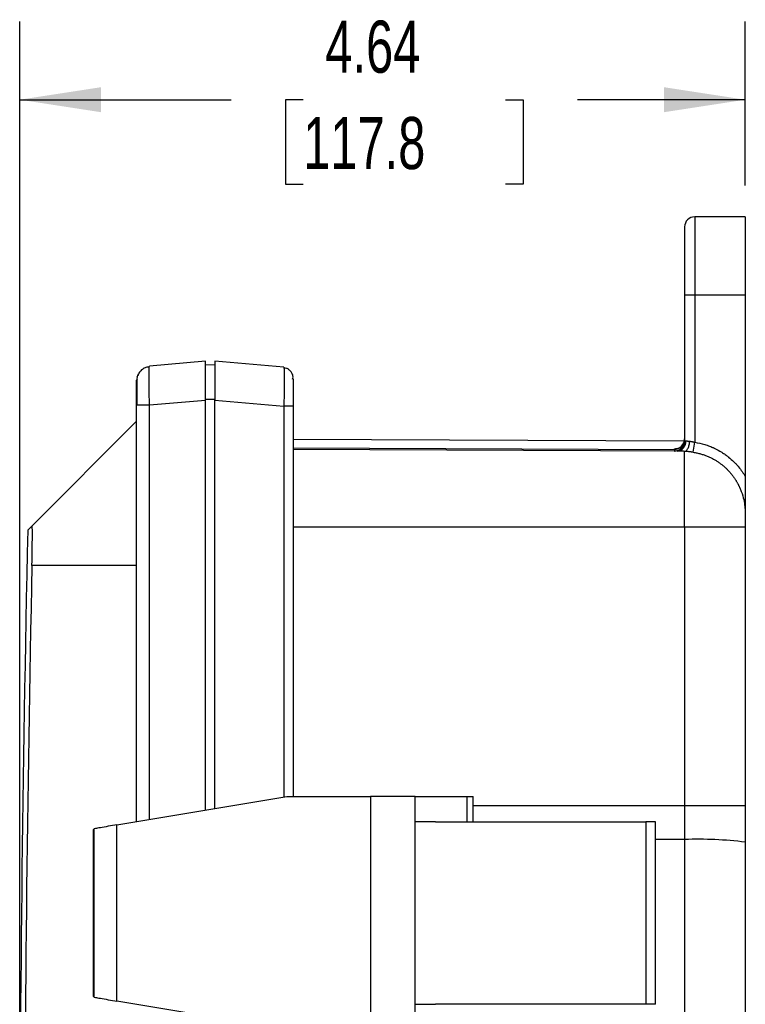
# Model space of a CAD drawing. Header units: inches. Extents: x 1 to 43, y 1 to 33.
# Tile 17 of 20: x 25.4 to 30, y 14.9 to 21.2. Entities that reach past the tile are written whole.
import ezdxf

# ---------------------------------------------------------------- set-up
doc = ezdxf.new("R2010")
doc.units = ezdxf.units.IN
doc.header["$LTSCALE"] = 4
doc.header["$MEASUREMENT"] = 0
doc.layers.add('DIMENSIONS', color=140, linetype='Continuous', lineweight=25)
doc.styles.add('SLDTEXTSTYLE0', font='TXT', dxfattribs={"width": 0.7})
doc.dimstyles.new('SLDDIMSTYLE0', dxfattribs={"dimtxt": 0.339844, "dimasz": 0.52, "dimexe": 0, "dimexo": 0.0625, "dimgap": 0.084961, "dimtad": 0, "dimtih": 1, "dimtoh": 1, "dimrnd": 1e-09, "dimzin": 12, "dimdsep": 46, "dimtxsty": 'SLDTEXTSTYLE0', "dimsah": 1, "dimcen": 0.09, "dimadec": 0, "dimazin": 3, "dimtfac": 1, "dimtofl": 0, "dimtmove": 0, "dimatfit": 3, "dimfxl": 0, "dimfrac": 2, "dimtolj": 1, "dimtzin": 12, "dimarcsym": 0})

# ---------------------------------------------------------------- blocks, each defined once
blk = doc.blocks.new('_D')
at = {"layer": 'DIMENSIONS'}
for p, q in [((25.3809, 13.4891), (25.3809, 21.163)), ((30.0184, 20.1141), (30.0184, 21.163)), ((25.3809, 20.663), (26.7323, 20.663)), ((27.1928, 20.663), (27.0787, 20.663)), ((27.0787, 20.663), (27.0787, 20.1229)), ((28.4854, 20.663), (28.5995, 20.663)), ((28.5995, 20.663), (28.5995, 20.1229)), ((30.0184, 20.663), (28.9459, 20.663)), ((27.0787, 20.1229), (27.1928, 20.1229)), ((28.5995, 20.1229), (28.4854, 20.1229))]:
    blk.add_line(p, q, dxfattribs=at)
for points in [[(25.3809, 20.663), (25.9009, 20.583), (25.9009, 20.743)], [(30.0184, 20.663), (29.4984, 20.743), (29.4984, 20.583)]]:
    blk.add_solid(points, dxfattribs=at)
at = {"layer": 'DIMENSIONS', "char_height": 0.33333, "attachment_point": 1, "style": 'SLDTEXTSTYLE0'}
for s, insert in [('4.64', (27.3342, 21.1688)), ('117.8', (27.1928, 20.5526))]:
    blk.add_mtext(s, dxfattribs=dict(at, insert=insert))

msp = doc.modelspace()

# ---------------------------------------------------------------- linework, layer by layer
for p, q in [((30.0184, 19.9141), (29.6951, 19.9141)), ((29.6951, 19.9141), (29.6951, 19.4141)), ((30.0184, 19.9141), (30.0184, 19.4141)), ((29.6301, 19.8491), (29.6301, 19.4141)), ((29.6301, 19.4141), (29.6301, 18.4813)), ((29.6951, 19.4141), (29.6301, 19.4141)), ((29.6951, 19.4141), (29.6951, 18.4722)), ((30.0184, 19.4141), (29.6951, 19.4141)), ((30.0184, 19.4141), (30.0184, 18.254)), ((26.2093, 18.9551), (26.2106, 18.9601)), ((26.5684, 18.9914), (26.2106, 18.9601)), ((26.6284, 18.9645), (26.5684, 18.9666)), ((27.0691, 18.9531), (26.6284, 18.9916)), ((27.0691, 18.9531), (27.0701, 18.9481)), ((27.1284, 18.8883), (27.1263, 18.8995)), ((26.1314, 18.886), (26.1284, 18.8704)), ((26.1311, 18.8717), (26.134, 18.8701)), ((26.1284, 16.0468), (26.1284, 18.711)), ((26.2106, 18.711), (26.5684, 18.7423)), ((26.2106, 16.0604), (26.2106, 18.711)), ((26.5684, 18.7476), (26.6284, 18.7476)), ((26.5684, 16.1199), (26.5684, 18.7423)), ((26.6284, 18.7426), (27.0691, 18.704)), ((26.6284, 16.1298), (26.6284, 18.7426)), ((27.0691, 18.704), (27.0691, 16.203)), ((27.1284, 18.704), (27.1284, 16.2063)), ((25.4604, 17.9386), (26.1284, 18.6066)), ((29.6283, 18.4785), (27.1284, 18.4894)), ((29.6856, 18.4084), (29.6951, 18.4722)), ((27.1284, 18.4375), (29.5649, 18.4269)), ((29.5823, 18.4162), (27.1284, 18.4269)), ((29.5649, 18.4269), (29.5649, 18.4291)), ((29.5649, 18.4269), (29.5649, 18.4163)), ((29.6301, 17.9291), (29.6301, 18.4142)), ((25.4604, 17.9386), (25.4321, 17.9103)), ((29.6301, 17.9291), (27.1284, 17.9291)), ((29.6301, 17.9291), (29.6301, 16.1505)), ((30.0184, 17.9291), (29.6301, 17.9291)), ((30.0184, 17.9291), (30.0184, 16.1505)), ((26.1284, 17.6836), (25.4592, 17.6836)), ((26.0022, 16.0258), (27.0887, 16.2063)), ((27.0887, 16.2063), (27.6236, 16.2063)), ((27.6236, 16.2063), (27.6236, 14.7181)), ((27.9085, 16.2063), (27.6236, 16.2063)), ((27.9085, 16.046), (27.9085, 16.2063)), ((27.9085, 16.2063), (28.2388, 16.2063)), ((28.2388, 16.2063), (28.2388, 16.046)), ((28.2388, 16.2063), (28.28, 16.2063)), ((28.28, 16.046), (28.28, 16.2063)), ((28.28, 16.1505), (29.6301, 16.1505)), ((29.6301, 16.1505), (29.6301, 15.9316)), ((29.6301, 16.1505), (30.0184, 16.1505)), ((30.0184, 16.1505), (30.0184, 15.9146)), ((25.8538, 15.9988), (25.8521, 15.9963)), ((25.8521, 14.9281), (25.8521, 15.9963)), ((25.8538, 15.9988), (25.8538, 14.9256)), ((26.0022, 14.8985), (26.0022, 16.0258)), ((27.9085, 14.8783), (27.9085, 16.046)), ((28.0384, 16.046), (27.9085, 16.046)), ((28.0384, 16.046), (29.3826, 16.046)), ((29.3826, 16.046), (29.3826, 14.8783)), ((29.4454, 14.8783), (29.4454, 16.046)), ((29.6301, 15.9316), (29.4454, 15.9317)), ((29.6301, 15.9316), (29.6301, 10.6466)), ((25.8521, 14.9281), (25.8538, 14.9256)), ((27.0887, 14.7181), (26.0022, 14.8985)), ((27.9085, 14.7181), (27.9085, 14.8783)), ((27.9085, 14.8783), (28.0384, 14.8783)), ((29.3826, 14.8783), (28.0384, 14.8783))]:
    msp.add_line(p, q)
for centre, radius, start, end in [((29.6951, 19.8491), 0.065, 90, 180), ((29.5652, 18.494), 0.0649, 269.69223, 359.94145), ((29.5652, 18.4919), 0.0649, 269.68973, 359.93889), ((29.5651, 18.4813), 0.065, 269.75, 0), ((29.5778, 18.4772), 0.0612, 274.17167, 3.7559), ((233.9318, 13.2891), 208.5508, 178.730299, 181.269701), ((230.3032, 13.2891), 204.8912, 178.771027, 181.228973), ((29.7268, 13.699), 2.2348, 82.5001, 92.47767)]:
    msp.add_arc(centre, radius, start, end)
for points, knots in [([(26.2113, 18.9555), (26.2034, 18.9543), (26.1869, 18.9517), (26.1643, 18.9394), (26.1452, 18.9214), (26.1377, 18.9057), (26.134, 18.8979)], [0, 0, 0, 0, 0.235071, 0.486476, 0.745059, 1, 1, 1, 1]), ([(26.2106, 18.711), (26.2101, 18.728), (26.2091, 18.7615), (26.2078, 18.8237), (26.2071, 18.8919), (26.2078, 18.9356), (26.2087, 18.9533), (26.2092, 18.955), (26.2093, 18.9551)], [0, 0, 0, 0, 0.14877, 0.293662, 0.570647, 0.847176, 0.991837, 1, 1, 1, 1]), ([(26.5684, 18.7423), (26.5684, 18.7571), (26.5684, 18.7723), (26.5684, 18.8032), (26.5684, 18.8189), (26.5684, 18.8495), (26.5684, 18.8646), (26.5684, 18.893), (26.5684, 18.9064), (26.5684, 18.9307), (26.5684, 18.9416), (26.5684, 18.9601), (26.5684, 18.9679), (26.5684, 18.98), (26.5684, 18.9844), (26.5684, 18.9901), (26.5684, 18.9914), (26.5684, 18.9914)], [0, 0, 0, 0, 0.125, 0.125, 0.25, 0.25, 0.375, 0.375, 0.5, 0.5, 0.625, 0.625, 0.75, 0.75, 0.875, 0.875, 1, 1, 1, 1]), ([(26.6284, 18.9916), (26.6284, 18.9916), (26.6284, 18.9903), (26.6284, 18.9846), (26.6284, 18.9802), (26.6284, 18.9681), (26.6284, 18.9604), (26.6284, 18.9418), (26.6284, 18.9309), (26.6284, 18.9067), (26.6284, 18.8933), (26.6284, 18.8648), (26.6284, 18.8498), (26.6284, 18.8191), (26.6284, 18.8035), (26.6284, 18.7726), (26.6284, 18.7573), (26.6284, 18.7426)], [0, 0, 0, 0, 0.125, 0.125, 0.25, 0.25, 0.375, 0.375, 0.5, 0.5, 0.625, 0.625, 0.75, 0.75, 0.875, 0.875, 1, 1, 1, 1]), ([(26.1413, 18.9016), (26.1387, 18.9013), (26.1335, 18.9008), (26.131, 18.8906), (26.1298, 18.8857)], [0, 0, 0, 0, 0.518536, 1, 1, 1, 1]), ([(27.1244, 18.9068), (27.1218, 18.9124), (27.1164, 18.9238), (27.1025, 18.9368), (27.0862, 18.9457), (27.0743, 18.9476), (27.0686, 18.9485)], [0, 0, 0, 0, 0.254929, 0.513513, 0.764924, 1, 1, 1, 1]), ([(27.0701, 18.9481), (27.0701, 18.948), (27.0705, 18.9463), (27.0711, 18.9286), (27.0716, 18.8849), (27.0712, 18.8167), (27.0702, 18.7545), (27.0695, 18.721), (27.0691, 18.704)], [0, 0, 0, 0, 0.008383, 0.153205, 0.429791, 0.706371, 0.851195, 1, 1, 1, 1]), ([(27.1275, 18.8994), (27.1267, 18.9029), (27.1253, 18.9087), (27.1223, 18.9069), (27.1211, 18.9062)], [0, 0, 0, 0, 0.598174, 1, 1, 1, 1]), ([(27.1275, 18.8994), (27.1267, 18.9029), (27.1253, 18.9087), (27.1223, 18.9069), (27.1211, 18.9062)], [0, 0, 0, 0, 0.598171, 1, 1, 1, 1]), ([(26.1284, 18.711), (26.1284, 18.7216), (26.1284, 18.7372), (26.1284, 18.7523), (26.1284, 18.7623), (26.1284, 18.7673), (26.1284, 18.7913), (26.1284, 18.8091), (26.1284, 18.8312), (26.1284, 18.8378), (26.1284, 18.8494), (26.1284, 18.8543), (26.1284, 18.8664), (26.1284, 18.8704), (26.1284, 18.8704)], [0, 0, 0, 0, 0.125, 0.1875, 0.1875, 0.25, 0.25, 0.5, 0.5, 0.625, 0.625, 0.75, 0.75, 1, 1, 1, 1]), ([(26.1298, 18.873), (26.1298, 18.8656), (26.1298, 18.8556), (26.1298, 18.8374), (26.1298, 18.8326)], [0, 0, 0, 0, 0.736104, 1, 1, 1, 1]), ([(26.1298, 18.8326), (26.1298, 18.8247), (26.1298, 18.8045), (26.1298, 18.7613), (26.1298, 18.7267), (26.1298, 18.7094)], [0, 0, 0, 0, 0.242938, 0.621471, 1, 1, 1, 1]), ([(27.1244, 18.8767), (27.1257, 18.8803), (27.1275, 18.8855), (27.1278, 18.8848), (27.1279, 18.8845)], [0, 0, 0, 0, 0.706365, 1, 1, 1, 1]), ([(27.1284, 18.8781), (27.1284, 18.8763), (27.1284, 18.8701), (27.1284, 18.828), (27.1284, 18.7679), (27.1284, 18.7253), (27.1284, 18.704)], [0, 0, 0, 0, 0.138942, 0.473623, 0.73746, 1, 1, 1, 1]), ([(26.1284, 18.711), (26.1284, 18.711), (26.1302, 18.711), (26.1381, 18.711), (26.1442, 18.711), (26.16, 18.711), (26.1696, 18.711), (26.1899, 18.711), (26.2005, 18.711), (26.2106, 18.711)], [0, 0, 0, 0, 0.25, 0.25, 0.5, 0.5, 0.75, 0.75, 1, 1, 1, 1]), ([(27.1284, 18.704), (27.1284, 18.704), (27.1269, 18.704), (27.1211, 18.704), (27.1168, 18.704), (27.1059, 18.704), (27.0994, 18.704), (27.085, 18.704), (27.0771, 18.704), (27.0691, 18.704)], [0, 0, 0, 0, 0.25, 0.25, 0.5, 0.5, 0.75, 0.75, 1, 1, 1, 1]), ([(29.629, 18.482), (29.6281, 18.4779), (29.6271, 18.4732), (29.6253, 18.4694), (29.6251, 18.469)], [0, 0, 0, 0, 0.8853442, 1, 1, 1, 1]), ([(29.6301, 18.4142), (29.6339, 18.4148), (29.6379, 18.4167), (29.6456, 18.4237), (29.6493, 18.4288), (29.6556, 18.4413), (29.6581, 18.4487), (29.6615, 18.4639), (29.6625, 18.4717), (29.6628, 18.479)], [0, 0, 0, 0, 0.25, 0.25, 0.5, 0.5, 0.75, 0.75, 1, 1, 1, 1]), ([(29.6389, 18.4812), (29.6397, 18.4812), (29.6415, 18.4812), (29.6449, 18.4808), (29.6495, 18.4804), (29.6555, 18.4798), (29.6602, 18.4792), (29.6628, 18.479)], [0, 0, 0, 0, 0.1371241, 0.3056342, 0.5055979, 0.7370483, 1, 1, 1, 1]), ([(29.6628, 18.479), (29.6642, 18.4788), (29.667, 18.4785), (29.6713, 18.4778), (29.6759, 18.477), (29.6806, 18.476), (29.6853, 18.4749), (29.6902, 18.4737), (29.6935, 18.4727), (29.6951, 18.4722)], [0, 0, 0, 0, 0.1376982, 0.2769222, 0.4177927, 0.5604258, 0.7049336, 0.8514239, 1, 1, 1, 1]), ([(29.6951, 18.4722), (29.7169, 18.469), (29.7489, 18.4618), (29.785, 18.4495), (29.8027, 18.4423), (29.8115, 18.4385), (29.8159, 18.4365), (29.8181, 18.4355), (29.8191, 18.435), (29.8197, 18.4347), (29.82, 18.4346), (29.8367, 18.4268), (29.8604, 18.4139), (29.8866, 18.3964), (29.8993, 18.3871), (29.9056, 18.3823), (29.9087, 18.3798), (29.9101, 18.3787), (29.9109, 18.378), (29.9115, 18.3776), (29.9234, 18.368), (29.9401, 18.3532), (29.9583, 18.3344), (29.967, 18.3247), (29.9713, 18.3198), (29.9734, 18.3173), (29.9743, 18.3162), (29.9749, 18.3155), (29.9753, 18.3151), (29.9915, 18.2957), (30.0058, 18.2755), (30.0184, 18.254)], [0, 0, 0, 0, 0.125, 0.1875, 0.21875, 0.234375, 0.242187, 0.246094, 0.248047, 0.248047, 0.25, 0.25, 0.375, 0.4375, 0.46875, 0.484375, 0.492188, 0.496094, 0.496094, 0.5, 0.5, 0.625, 0.6875, 0.71875, 0.734375, 0.742188, 0.746094, 0.746094, 0.75, 0.75, 1, 1, 1, 1]), ([(29.5649, 18.4291), (29.5658, 18.4298), (29.5677, 18.4312), (29.5763, 18.4326), (29.5846, 18.4332), (29.5864, 18.4334)], [0, 0, 0, 0, 0.454286, 0.884412, 1, 1, 1, 1]), ([(29.6301, 18.4142), (29.6283, 18.4143), (29.6245, 18.4145), (29.6191, 18.4148), (29.6139, 18.415), (29.6089, 18.4153), (29.6028, 18.4156), (29.5959, 18.4159), (29.5886, 18.4162), (29.5844, 18.4162), (29.5823, 18.4162)], [0, 0, 0, 0, 0.098725, 0.196457, 0.293417, 0.389829, 0.485923, 0.659045, 0.8299, 1, 1, 1, 1]), ([(29.6856, 18.4084), (29.6837, 18.4087), (29.68, 18.4092), (29.6745, 18.41), (29.6689, 18.4107), (29.6635, 18.4113), (29.6566, 18.4121), (29.6483, 18.4129), (29.639, 18.4137), (29.6331, 18.414), (29.6301, 18.4142)], [0, 0, 0, 0, 0.096636, 0.192732, 0.288524, 0.384249, 0.480146, 0.654183, 0.82698, 1, 1, 1, 1]), ([(29.6856, 18.4084), (29.6896, 18.4078), (29.6976, 18.4065), (29.7095, 18.4041), (29.7211, 18.4015), (29.7325, 18.3985), (29.7436, 18.3952), (29.7545, 18.3916), (29.7651, 18.3878), (29.7755, 18.3837), (29.7856, 18.3794), (29.7954, 18.3749), (29.8049, 18.3701), (29.8142, 18.3652), (29.8233, 18.3601), (29.832, 18.3549), (29.8405, 18.3495), (29.8487, 18.344), (29.8566, 18.3383), (29.8643, 18.3326), (29.8717, 18.3267), (29.8789, 18.3208), (29.8857, 18.3149), (29.8924, 18.3088), (29.8987, 18.3028), (29.9049, 18.2967), (29.9108, 18.2905), (29.9164, 18.2844), (29.9218, 18.2783), (29.927, 18.2721), (29.932, 18.266), (29.9367, 18.2599), (29.9412, 18.2539), (29.9455, 18.2478), (29.9497, 18.2419), (29.9536, 18.2359), (29.9573, 18.2301), (29.9609, 18.2243), (29.9642, 18.2186), (29.9674, 18.2129), (29.9705, 18.2074), (29.9733, 18.2019), (29.976, 18.1966), (29.9786, 18.1913), (29.981, 18.1861), (29.9833, 18.1811), (29.9855, 18.1761), (29.9942, 18.1552), (30.0055, 18.1207), (30.0136, 18.0785), (30.0169, 18.0471), (30.0183, 18.0235), (30.0184, 18.0083), (30.0184, 18.001)], [0, 0, 0, 0, 0.021212, 0.042167, 0.06286, 0.083289, 0.103449, 0.123337, 0.142952, 0.162294, 0.181363, 0.20016, 0.218686, 0.236942, 0.254929, 0.272647, 0.290095, 0.307274, 0.324183, 0.340822, 0.357191, 0.373291, 0.389121, 0.404681, 0.419972, 0.434993, 0.449745, 0.464228, 0.478442, 0.492386, 0.506062, 0.519468, 0.532605, 0.545473, 0.558072, 0.570402, 0.582463, 0.594255, 0.605779, 0.617033, 0.628019, 0.638736, 0.649185, 0.659365, 0.669276, 0.678919, 0.688293, 0.697398, 0.797135, 0.87676, 0.92078, 0.961793, 1, 1, 1, 1]), ([(30.0184, 18.254), (30.0184, 18.251), (30.0184, 18.2451), (30.0184, 18.2361), (30.0184, 18.2269), (30.0184, 18.2174), (30.0184, 18.2076), (30.0184, 18.1914), (30.0184, 18.1678), (30.0184, 18.1426), (30.0184, 18.1215), (30.0184, 18.0998), (30.0184, 18.0749), (30.0184, 18.0523), (30.0184, 18.0346), (30.0184, 18.0193), (30.0184, 18.0071), (30.0184, 18.001)], [0, 0, 0, 0, 0.033344, 0.067673, 0.103024, 0.139426, 0.176909, 0.215498, 0.327802, 0.452954, 0.513636, 0.580203, 0.713511, 0.815453, 0.853426, 0.927578, 1, 1, 1, 1]), ([(30.0184, 18.001), (30.0184, 17.9918), (30.0184, 17.9809), (30.0184, 17.956), (30.0184, 17.9429), (30.0184, 17.9291)], [0, 0, 0, 0, 0.5, 0.5, 1, 1, 1, 1]), ([(25.4592, 17.6836), (25.4592, 17.687), (25.4594, 17.6936), (25.4596, 17.7037), (25.4598, 17.7137), (25.46, 17.7237), (25.4602, 17.7385), (25.4606, 17.7582), (25.461, 17.7819), (25.4613, 17.8048), (25.4616, 17.8336), (25.4618, 17.858), (25.4619, 17.884), (25.4619, 17.901), (25.4617, 17.9151), (25.4616, 17.9239), (25.4614, 17.9307), (25.4611, 17.935), (25.4609, 17.9374), (25.4607, 17.9386), (25.4605, 17.9386), (25.4604, 17.9386)], [0, 0, 0, 0, 0.024945, 0.049888, 0.074867, 0.099924, 0.125099, 0.187438, 0.250416, 0.312436, 0.375019, 0.499947, 0.545954, 0.659307, 0.715912, 0.772594, 0.829365, 0.886402, 0.924202, 0.962028, 1, 1, 1, 1]), ([(26.0022, 16.0258), (25.984, 16.0228), (25.9649, 16.0196), (25.9285, 16.0133), (25.9113, 16.0103), (25.883, 16.0051), (25.8719, 16.003), (25.8574, 16), (25.854, 15.9991), (25.8538, 15.9988)], [0, 0, 0, 0, 0.25, 0.25, 0.5, 0.5, 0.75, 0.75, 1, 1, 1, 1]), ([(29.4454, 16.046), (29.4454, 16.046), (29.4453, 16.046), (29.4439, 16.046), (29.4428, 16.046), (29.4383, 16.046), (29.4337, 16.046), (29.4221, 16.046), (29.4151, 16.046), (29.4034, 16.046), (29.3994, 16.046), (29.3932, 16.046), (29.3911, 16.046), (29.3869, 16.046), (29.3848, 16.046), (29.3826, 16.046)], [0, 0, 0, 0, 0.125, 0.125, 0.25, 0.25, 0.5, 0.5, 0.75, 0.75, 0.875, 0.875, 0.9375, 0.9375, 1, 1, 1, 1]), ([(25.8538, 14.9256), (25.854, 14.9252), (25.8574, 14.9244), (25.8719, 14.9214), (25.883, 14.9192), (25.9113, 14.9141), (25.9285, 14.911), (25.9649, 14.9048), (25.984, 14.9015), (26.0022, 14.8985)], [0, 0, 0, 0, 0.25, 0.25, 0.5, 0.5, 0.75, 0.75, 1, 1, 1, 1]), ([(29.4454, 14.8783), (29.4454, 14.8783), (29.4453, 14.8783), (29.4439, 14.8783), (29.4428, 14.8783), (29.4383, 14.8783), (29.4337, 14.8783), (29.4221, 14.8783), (29.4151, 14.8783), (29.4034, 14.8783), (29.3994, 14.8783), (29.3932, 14.8783), (29.3911, 14.8783), (29.3869, 14.8783), (29.3848, 14.8783), (29.3826, 14.8783)], [0, 0, 0, 0, 0.125, 0.125, 0.25, 0.25, 0.5, 0.5, 0.75, 0.75, 0.875, 0.875, 0.9375, 0.9375, 1, 1, 1, 1])]:
    msp.add_open_spline(points, degree=3, knots=knots)
for points in [[(29.6301, 18.4813), (29.6301, 18.4813), (29.6332, 18.4813), (29.6389, 18.4812)], [(30.0184, 15.9146), (30.0184, 14.1643), (30.0184, 12.414), (30.0184, 10.6637)]]:
    msp.add_open_spline(points, degree=3)
at = {"layer": 'DIMENSIONS'}
msp.add_line((25.3809, 13.2891), (25.3809, 19.4676), dxfattribs=at)

# ---------------------------------------------------------------- dimensions: what is measured, and where the dimension line sits
dim = msp.add_linear_dim(base=(30.0184, 20.663), p1=(25.3809, 13.2891), p2=(30.0184, 19.9141), dimstyle='SLDDIMSTYLE0', dxfattribs=at)
dim.commit()
dim.dimension.update_dxf_attribs({"geometry": '_D', "text_midpoint": (27.8391, 20.663), "dimtype": 160})

doc.saveas('drawing.dxf')
